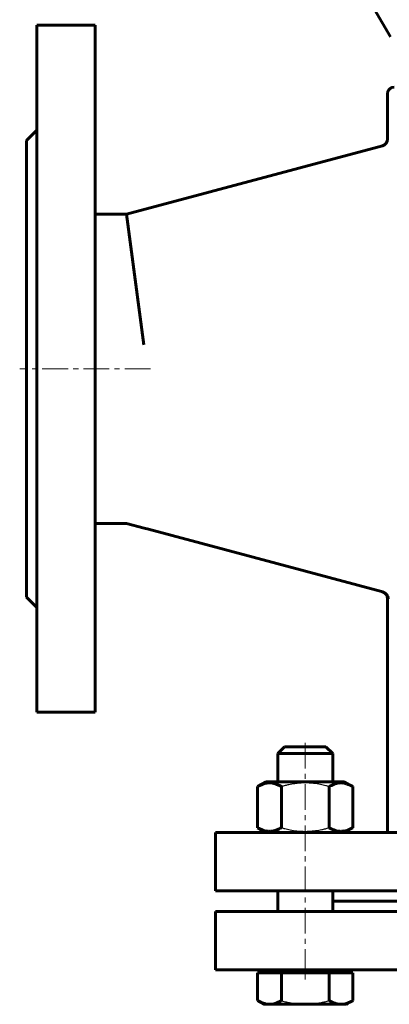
# Model space of a CAD drawing. Header units: millimetres. Extents: x -157 to 157, y -299 to 298.
# Tile 1 of 3: x -157 to -49, y -299 to -12. Entities that reach past the tile are written whole.
import ezdxf

# ---------------------------------------------------------------- set-up
doc = ezdxf.new("R2010")
doc.units = ezdxf.units.MM
for name, pattern in [('K5LT-1', [0]), ('K5LT_AXLED', [12, 7.5, -1.5, 1.5, -1.5]), ('K5LT_BASIC', [0])]:
    doc.linetypes.add(name, pattern=pattern)
doc.layers.add('Системный слой (1)', color=7, linetype='Continuous', true_color=0x6c6c6c)

# ---------------------------------------------------------------- blocks, each defined once
blk = doc.blocks.new('U0')
at = {"layer": 'Системный слой (1)', "color": 143, "linetype": 'K5LT_BASIC', "lineweight": 60, "true_color": 0x33acca}
for p, q in [((-38.61, -268.5), (-65.91, -268.5)), ((22.61, -268.5), (-22.61, -268.5)), ((65.91, -268.5), (38.61, -268.5))]:
    blk.add_line(p, q, dxfattribs=at)
blk = doc.blocks.new('U25')
at = {"layer": 'Системный слой (1)', "color": 143, "linetype": 'K5LT_BASIC', "lineweight": 60, "true_color": 0x33acca}
for p, q in [((-100, -271.5), (0, -271.5)), ((0, -271.5), (100, -271.5))]:
    blk.add_line(p, q, dxfattribs=at)
blk = doc.blocks.new('U26')
at = {"layer": 'Системный слой (1)', "color": 143, "linetype": 'K5LT_BASIC', "lineweight": 60, "true_color": 0x33acca}
for p, q in [((-100, -288.5), (0, -288.5)), ((0, -288.5), (100, -288.5))]:
    blk.add_line(p, q, dxfattribs=at)
blk = doc.blocks.new('U30')
at = {"layer": 'Системный слой (1)', "color": 143, "linetype": 'K5LT_BASIC', "lineweight": 60, "true_color": 0x33acca}
for p, q in [((-81.91, -233.7), (-81.91, -225.5)), ((-81.91, -271.5), (-81.91, -265.5))]:
    blk.add_line(p, q, dxfattribs=at)
blk = doc.blocks.new('U31')
at = {"layer": 'Системный слой (1)', "color": 143, "linetype": 'K5LT_BASIC', "lineweight": 60, "true_color": 0x33acca}
for p, q in [((-81.91, -225.5), (-73.91, -225.5)), ((-73.91, -225.5), (-65.91, -225.5))]:
    blk.add_line(p, q, dxfattribs=at)
blk = doc.blocks.new('U32')
at = {"layer": 'Системный слой (1)', "color": 143, "linetype": 'K5LT_BASIC', "lineweight": 60, "true_color": 0x33acca}
for p, q in [((-79.91, -223.5), (-73.91, -223.5)), ((-73.91, -223.5), (-67.91, -223.5))]:
    blk.add_line(p, q, dxfattribs=at)
blk = doc.blocks.new('U33')
at = {"layer": 'Системный слой (1)', "color": 143, "linetype": 'K5LT_BASIC', "lineweight": 60, "true_color": 0x33acca}
for p, q in [((-65.91, -233.7), (-65.91, -225.5)), ((-65.91, -271.5), (-65.91, -265.5))]:
    blk.add_line(p, q, dxfattribs=at)
blk = doc.blocks.new('U37')
at = {"layer": 'Системный слой (1)', "color": 143, "linetype": 'K5LT_BASIC', "lineweight": 60, "true_color": 0x33acca}
for p, q in [((-50, -46.62), (-50, -33.5)), ((-50, -248.5), (-50, -180.38))]:
    blk.add_line(p, q, dxfattribs=at)

msp = doc.modelspace()

# ---------------------------------------------------------------- linework, layer by layer
at = {"layer": 'Системный слой (1)', "color": 143, "linetype": 'K5LT_BASIC', "lineweight": 60, "true_color": 0x33acca}
for p, q in [((-56.07, -4.86), (-49.14, -16.86)), ((-152, -13.5), (-135, -13.5)), ((-152, -13.5), (-152, -213.5)), ((-135, -13.5), (-135, -213.5)), ((-152, -44), (-155, -47)), ((-155, -47), (-155, -180)), ((-125.92, -68.5), (-51.48, -48.55)), ((-135, -68.5), (-125.92, -68.5)), ((-125.92, -68.5), (-120.92, -106.5)), ((-135, -158.5), (-125.92, -158.5)), ((-125.92, -158.5), (-125.92, -158.34)), ((-125.92, -158.5), (-120.82, -159.87)), ((-120.82, -159.87), (-119.52, -160.22)), ((-119.52, -160.22), (-51.76, -178.37)), ((-152, -183), (-155, -180)), ((-51.76, -178.37), (-51.39, -178.47)), ((-152, -213.5), (-135, -213.5)), ((-81.91, -225.5), (-79.91, -223.5)), ((-65.91, -225.5), (-67.91, -223.5)), ((-87.77, -235.12), (-85.31, -233.7)), ((-62.51, -233.7), (-85.31, -233.7)), ((-60.05, -235.12), (-62.51, -233.7)), ((-87.77, -247.08), (-87.77, -235.12)), ((-80.84, -247.08), (-80.84, -235.12)), ((-66.98, -247.08), (-66.98, -235.12)), ((-60.05, -247.08), (-60.05, -235.12)), ((-100, -265.5), (-100, -248.5)), ((-100, -248.5), (100, -248.5)), ((-85.31, -248.5), (-87.77, -247.08)), ((-62.51, -248.5), (-60.05, -247.08)), ((-62.51, -248.5), (-61.49, -247.91)), ((-61.49, -247.91), (-61.49, -247.91)), ((-100, -265.5), (100, -265.5)), ((-100, -288.5), (-100, -271.5)), ((-87.77, -289.3), (-84.3, -289.3)), ((-87.77, -289.3), (-87.77, -297.43)), ((-85.91, -288.5), (-85.91, -289.3)), ((-84.3, -289.3), (-80.84, -289.3)), ((-80.84, -289.3), (-80.84, -297.43)), ((-80.84, -289.3), (-73.91, -289.3)), ((-73.91, -289.3), (-66.98, -289.3)), ((-66.98, -289.3), (-66.98, -297.43)), ((-66.98, -289.3), (-63.52, -289.3)), ((-63.52, -289.3), (-60.05, -289.3)), ((-61.91, -288.5), (-61.91, -289.3)), ((-60.05, -289.3), (-60.05, -297.43)), ((-87.77, -297.43), (-85.91, -298.5)), ((-60.05, -297.43), (-61.91, -298.5)), ((-86.33, -298.26), (-85.91, -298.5)), ((-86.33, -298.26), (-86.33, -298.26)), ((-85.91, -298.5), (-84.3, -298.5)), ((-84.3, -298.5), (-73.91, -298.5)), ((-73.91, -298.5), (-63.52, -298.5)), ((-63.52, -298.5), (-61.91, -298.5)), ((-61.49, -298.26), (-61.91, -298.5)), ((-61.49, -298.26), (-61.49, -298.26))]:
    msp.add_line(p, q, dxfattribs=at)
at = {"layer": 'Системный слой (1)', "color": 30, "linetype": 'K5LT_AXLED', "lineweight": 18, "true_color": 0xff8000}
for p, q in [((-118.92, -113.5), (-157, -113.5)), ((-73.91, -289.9), (-73.91, -221.5)), ((-73.91, -291.3), (-73.91, -286.5))]:
    msp.add_line(p, q, dxfattribs=at)
at = {"layer": 'Системный слой (1)', "color": 143, "linetype": 'K5LT_BASIC', "lineweight": 60, "true_color": 0x33acca}
for centre, start, end in [((-48, -33.5), 90, 180), ((-52, -46.62), 285, 0), ((-52, -180.38), 0, 75)]:
    msp.add_arc(centre, 2, start, end, dxfattribs=at)
for points, knots in [([(-51.39, -178.47), (-51.26, -178.51), (-51.04, -178.59), (-50.81, -178.72), (-50.63, -178.85), (-50.49, -178.97), (-50.35, -179.11), (-50.23, -179.25), (-50.11, -179.43), (-49.99, -179.64), (-49.87, -179.93), (-49.8, -180.21), (-49.77, -180.4), (-49.77, -180.44)], [0, 0, 0, 0, 1.761422, 3.151291, 3.640597, 4.927901, 5.756289, 6.71891, 7.818244, 9.161147, 10.581827, 13.221568, 14, 14, 14, 14]), ([(-80.84, -235.12), (-81.11, -234.96), (-81.55, -234.73), (-82.14, -234.48), (-82.54, -234.34), (-82.93, -234.22), (-83.31, -234.13), (-83.76, -234.07), (-84.18, -234.04), (-84.59, -234.05), (-84.97, -234.09), (-85.35, -234.15), (-85.77, -234.25), (-86.36, -234.43), (-87.05, -234.72), (-87.55, -234.99), (-87.77, -235.12)], [0, 0, 0, 0, 2.031977, 3.339718, 4.35691, 4.982864, 6.146734, 7.197334, 8.231074, 9.204643, 10.126104, 11.032386, 11.927409, 13.242826, 15.356581, 17, 17, 17, 17]), ([(-60.05, -235.12), (-60.32, -234.96), (-60.77, -234.73), (-61.36, -234.48), (-61.76, -234.34), (-62.14, -234.22), (-62.53, -234.13), (-62.98, -234.07), (-63.4, -234.04), (-63.8, -234.05), (-64.19, -234.09), (-64.56, -234.15), (-64.99, -234.25), (-65.58, -234.43), (-66.26, -234.72), (-66.76, -234.99), (-66.98, -235.12)], [0, 0, 0, 0, 2.031977, 3.339718, 4.35691, 4.982864, 6.146734, 7.197334, 8.231074, 9.204643, 10.126104, 11.032386, 11.927409, 13.242826, 15.356581, 17, 17, 17, 17]), ([(-87.77, -247.08), (-87.5, -247.24), (-87.05, -247.47), (-86.46, -247.72), (-86.06, -247.86), (-85.68, -247.98), (-85.29, -248.07), (-84.84, -248.13), (-84.42, -248.16), (-84.02, -248.15), (-83.63, -248.11), (-83.26, -248.05), (-82.83, -247.95), (-82.24, -247.77), (-81.56, -247.48), (-81.06, -247.21), (-80.84, -247.08)], [0, 0, 0, 0, 2.031977, 3.339718, 4.35691, 4.982864, 6.146734, 7.197334, 8.231074, 9.204643, 10.126104, 11.032386, 11.927409, 13.242826, 15.356581, 17, 17, 17, 17]), ([(-66.98, -247.08), (-66.71, -247.24), (-66.27, -247.47), (-65.68, -247.72), (-65.28, -247.86), (-64.9, -247.98), (-64.51, -248.07), (-64.06, -248.13), (-63.64, -248.16), (-63.23, -248.15), (-62.85, -248.11), (-62.47, -248.05), (-62.05, -247.95), (-61.46, -247.77), (-60.77, -247.48), (-60.27, -247.21), (-60.05, -247.08)], [0, 0, 0, 0, 2.031977, 3.339718, 4.35691, 4.982864, 6.146734, 7.197334, 8.231074, 9.204643, 10.126104, 11.032386, 11.927409, 13.242826, 15.356581, 17, 17, 17, 17]), ([(-87.77, -297.43), (-87.54, -297.56), (-87.18, -297.75), (-86.69, -297.97), (-86.27, -298.14), (-85.8, -298.3), (-85.27, -298.42), (-84.77, -298.49), (-84.45, -298.5), (-84.3, -298.5)], [0, 0, 0, 0, 2.048116, 3.145392, 4.242077, 5.751498, 7.230738, 8.747339, 10, 10, 10, 10]), ([(-84.3, -298.5), (-84.14, -298.5), (-83.83, -298.49), (-83.33, -298.42), (-82.78, -298.29), (-82.24, -298.11), (-81.59, -297.84), (-81.14, -297.6), (-80.84, -297.43)], [0, 0, 0, 0, 1.228689, 2.407973, 3.85713, 5.461935, 6.568974, 9, 9, 9, 9]), ([(-66.98, -297.43), (-66.75, -297.56), (-66.4, -297.75), (-65.91, -297.97), (-65.48, -298.14), (-65.01, -298.3), (-64.49, -298.42), (-63.99, -298.49), (-63.67, -298.5), (-63.52, -298.5)], [0, 0, 0, 0, 2.048116, 3.145392, 4.242077, 5.751498, 7.230738, 8.747339, 10, 10, 10, 10]), ([(-63.52, -298.5), (-63.36, -298.5), (-63.04, -298.49), (-62.54, -298.42), (-61.99, -298.29), (-61.46, -298.11), (-60.8, -297.84), (-60.36, -297.6), (-60.05, -297.43)], [0, 0, 0, 0, 1.228689, 2.407973, 3.85713, 5.461935, 6.568974, 9, 9, 9, 9])]:
    msp.add_open_spline(points, degree=3, knots=knots, dxfattribs=at)
at = {"layer": 'Системный слой (1)', "color": 7, "linetype": 'K5LT-1'}
for points, knots in [([(-66.98, -235.12), (-67.3, -235.03), (-68.13, -234.8), (-69.63, -234.45), (-71.14, -234.21), (-72.3, -234.1), (-72.95, -234.07), (-73.37, -234.05), (-73.72, -234.05), (-74.1, -234.05), (-74.58, -234.05), (-75.15, -234.08), (-75.97, -234.14), (-77.15, -234.28), (-78.5, -234.52), (-79.77, -234.82), (-80.48, -235.02), (-80.84, -235.12)], [0, 0, 0, 0, 3.152296, 8.024027, 14.430358, 17.4743, 18.996271, 20.518242, 21.409855, 22.301468, 24.084694, 25.867919, 27.651145, 31.792504, 37.072525, 40.536262, 44, 44, 44, 44]), ([(-80.84, -247.08), (-80.52, -247.17), (-79.69, -247.4), (-78.19, -247.75), (-76.68, -247.99), (-75.52, -248.1), (-74.87, -248.13), (-74.45, -248.15), (-74.1, -248.15), (-73.72, -248.15), (-73.24, -248.15), (-72.67, -248.12), (-71.85, -248.06), (-70.67, -247.92), (-69.32, -247.68), (-68.05, -247.38), (-67.34, -247.18), (-66.98, -247.08)], [0, 0, 0, 0, 3.152296, 8.024027, 14.430358, 17.4743, 18.996271, 20.518242, 21.409855, 22.301468, 24.084694, 25.867919, 27.651145, 31.792504, 37.072525, 40.536262, 44, 44, 44, 44]), ([(-80.84, -297.43), (-80.69, -297.47), (-80.31, -297.58), (-79.57, -297.77), (-78.54, -298.01), (-77.47, -298.21), (-76.46, -298.35), (-75.75, -298.42), (-75.19, -298.46), (-74.76, -298.48), (-74.34, -298.5), (-74.05, -298.5), (-73.91, -298.5)], [0, 0, 0, 0, 1.432862, 3.725441, 7.16431, 11.338281, 14.003711, 16.66914, 18.001855, 19.33457, 20.667285, 22, 22, 22, 22]), ([(-73.91, -298.5), (-73.72, -298.5), (-73.33, -298.49), (-72.75, -298.47), (-72.17, -298.43), (-71.44, -298.36), (-70.58, -298.24), (-69.42, -298.04), (-68.22, -297.77), (-67.36, -297.54), (-66.98, -297.43)], [0, 0, 0, 0, 1.818464, 3.636928, 5.455392, 7.273856, 10.465691, 13.657526, 18.304216, 22, 22, 22, 22])]:
    msp.add_open_spline(points, degree=3, knots=knots, dxfattribs=at)

# ---------------------------------------------------------------- block references
at = {"layer": 'Системный слой (1)'}
for name in ['U37', 'U32', 'U30', 'U31', 'U33', 'U0', 'U25', 'U26']:
    msp.add_blockref(name, (0, 0), dxfattribs=at)

doc.saveas('drawing.dxf')
